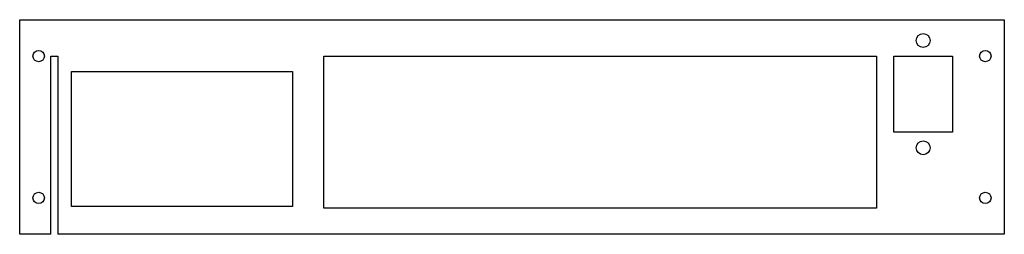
# Model space of a CAD drawing. Header units: millimetres. Extents: x -285 to 0, y -272 to -210.
import ezdxf

# ---------------------------------------------------------------- set-up
doc = ezdxf.new("R2010")
doc.units = ezdxf.units.MM
doc.layers.add('Body002', color=7, linetype='CONTINUOUS')

msp = doc.modelspace()

# ---------------------------------------------------------------- linework, layer by layer
at = {"layer": 'Body002'}
for p, q in [((-285, -210), (0, -210)), ((-285, -272), (-285, -210)), ((-285, -210, -3), (0, -210, -3)), ((-285, -272, -3), (-285, -210, -3)), ((-285, -210), (-285, -210, -3)), ((-285, -210), (0, -210)), ((-285, -210, -3), (0, -210, -3)), ((-285, -210), (-285, -210, -3)), ((-285, -272), (-285, -210)), ((-285, -272, -3), (-285, -210, -3)), ((0, -210), (0, -272)), ((0, -210, -3), (0, -272, -3)), ((0, -210), (0, -210, -3)), ((0, -210), (0, -272)), ((0, -210, -3), (0, -272, -3)), ((0, -210), (0, -210, -3)), ((-21.5, -216), (-21.5, -216, -3)), ((-21.5, -216), (-21.5, -216, -3)), ((-277.85, -220.5), (-277.85, -220.5, -3)), ((-277.85, -220.5), (-277.85, -220.5, -3)), ((-276, -220.5), (-274, -220.5)), ((-276, -272), (-276, -220.5)), ((-276, -220.5, -3), (-274, -220.5, -3)), ((-276, -272, -3), (-276, -220.5, -3)), ((-276, -220.5), (-274, -220.5)), ((-276, -220.5, -3), (-274, -220.5, -3)), ((-276, -220.5), (-276, -220.5, -3)), ((-276, -272), (-276, -220.5)), ((-276, -220.5), (-276, -220.5, -3)), ((-276, -272, -3), (-276, -220.5, -3)), ((-274, -220.5), (-274, -272)), ((-274, -220.5), (-274, -272)), ((-274, -220.5, -3), (-274, -272, -3)), ((-274, -220.5), (-274, -220.5, -3)), ((-274, -220.5, -3), (-274, -272, -3)), ((-274, -220.5), (-274, -220.5, -3)), ((-197, -264.5), (-197, -220.5)), ((-197, -220.5), (-37, -220.5)), ((-197, -264.5, -3), (-197, -220.5, -3)), ((-197, -220.5, -3), (-37, -220.5, -3)), ((-197, -264.5), (-197, -220.5)), ((-197, -220.5), (-197, -220.5, -3)), ((-197, -264.5, -3), (-197, -220.5, -3)), ((-197, -220.5), (-37, -220.5)), ((-197, -220.5, -3), (-37, -220.5, -3)), ((-197, -220.5), (-197, -220.5, -3)), ((-37, -220.5), (-37, -264.5)), ((-37, -220.5, -3), (-37, -264.5, -3)), ((-37, -220.5), (-37, -220.5, -3)), ((-37, -220.5), (-37, -264.5)), ((-37, -220.5, -3), (-37, -264.5, -3)), ((-37, -220.5), (-37, -220.5, -3)), ((-32, -242.5), (-32, -220.5)), ((-32, -220.5), (-15, -220.5)), ((-32, -242.5, -3), (-32, -220.5, -3)), ((-32, -220.5, -3), (-15, -220.5, -3)), ((-32, -242.5), (-32, -220.5)), ((-32, -220.5), (-32, -220.5, -3)), ((-32, -242.5, -3), (-32, -220.5, -3)), ((-32, -220.5), (-15, -220.5)), ((-32, -220.5, -3), (-15, -220.5, -3)), ((-32, -220.5), (-32, -220.5, -3)), ((-15, -220.5), (-15, -242.5)), ((-15, -220.5, -3), (-15, -242.5, -3)), ((-15, -220.5), (-15, -220.5, -3)), ((-15, -220.5), (-15, -242.5)), ((-15, -220.5, -3), (-15, -242.5, -3)), ((-15, -220.5), (-15, -220.5, -3)), ((-3.85, -220.5), (-3.85, -220.5, -3)), ((-3.85, -220.5), (-3.85, -220.5, -3)), ((-270, -264), (-270, -225)), ((-270, -225), (-206, -225)), ((-270, -264, -3), (-270, -225, -3)), ((-270, -225, -3), (-206, -225, -3)), ((-270, -264), (-270, -225)), ((-270, -225), (-270, -225, -3)), ((-270, -264, -3), (-270, -225, -3)), ((-270, -225), (-206, -225)), ((-270, -225, -3), (-206, -225, -3)), ((-270, -225), (-270, -225, -3)), ((-206, -225), (-206, -264)), ((-206, -225, -3), (-206, -264, -3)), ((-206, -225), (-206, -225, -3)), ((-206, -225), (-206, -264)), ((-206, -225, -3), (-206, -264, -3)), ((-206, -225), (-206, -225, -3)), ((-15, -242.5), (-32, -242.5)), ((-15, -242.5, -3), (-32, -242.5, -3)), ((-32, -242.5), (-32, -242.5, -3)), ((-15, -242.5), (-32, -242.5)), ((-32, -242.5), (-32, -242.5, -3)), ((-15, -242.5, -3), (-32, -242.5, -3)), ((-15, -242.5), (-15, -242.5, -3)), ((-15, -242.5), (-15, -242.5, -3)), ((-21.5, -247), (-21.5, -247, -3)), ((-21.5, -247), (-21.5, -247, -3)), ((-277.85, -261.5), (-277.85, -261.5, -3)), ((-277.85, -261.5), (-277.85, -261.5, -3)), ((-3.85, -261.5), (-3.85, -261.5, -3)), ((-3.85, -261.5), (-3.85, -261.5, -3)), ((-206, -264), (-270, -264)), ((-206, -264, -3), (-270, -264, -3)), ((-270, -264), (-270, -264, -3)), ((-206, -264), (-270, -264)), ((-270, -264), (-270, -264, -3)), ((-206, -264, -3), (-270, -264, -3)), ((-206, -264), (-206, -264, -3)), ((-206, -264), (-206, -264, -3)), ((-37, -264.5), (-197, -264.5)), ((-37, -264.5, -3), (-197, -264.5, -3)), ((-197, -264.5), (-197, -264.5, -3)), ((-37, -264.5), (-197, -264.5)), ((-197, -264.5), (-197, -264.5, -3)), ((-37, -264.5, -3), (-197, -264.5, -3)), ((-37, -264.5), (-37, -264.5, -3)), ((-37, -264.5), (-37, -264.5, -3)), ((-276, -272), (-285, -272)), ((-276, -272, -3), (-285, -272, -3)), ((-285, -272), (-285, -272, -3)), ((-276, -272), (-285, -272)), ((-285, -272), (-285, -272, -3)), ((-276, -272, -3), (-285, -272, -3)), ((-276, -272), (-276, -272, -3)), ((-276, -272), (-276, -272, -3)), ((0, -272), (-274, -272)), ((-274, -272, -3), (-274, -272)), ((0, -272, -3), (-274, -272, -3)), ((0, -272), (-274, -272)), ((-274, -272, -3), (-274, -272)), ((0, -272, -3), (-274, -272, -3)), ((0, -272), (0, -272, -3)), ((0, -272), (0, -272, -3))]:
    msp.add_line(p, q, dxfattribs=at)
for centre, radius in [((-23.5, -216), 2), ((-23.5, -216), 2), ((-23.5, -216), 2), ((-23.5, -216), 2), ((-279.5, -220.5), 1.65), ((-279.5, -220.5), 1.65), ((-279.5, -220.5), 1.65), ((-279.5, -220.5), 1.65), ((-5.5, -220.5), 1.65), ((-5.5, -220.5), 1.65), ((-5.5, -220.5), 1.65), ((-5.5, -220.5), 1.65), ((-23.5, -247), 2), ((-23.5, -247), 2), ((-23.5, -247), 2), ((-23.5, -247), 2), ((-279.5, -261.5), 1.65), ((-279.5, -261.5), 1.65), ((-279.5, -261.5), 1.65), ((-279.5, -261.5), 1.65), ((-5.5, -261.5), 1.65), ((-5.5, -261.5), 1.65), ((-5.5, -261.5), 1.65), ((-5.5, -261.5), 1.65)]:
    msp.add_circle(centre, radius, dxfattribs=at)

doc.saveas('drawing.dxf')
